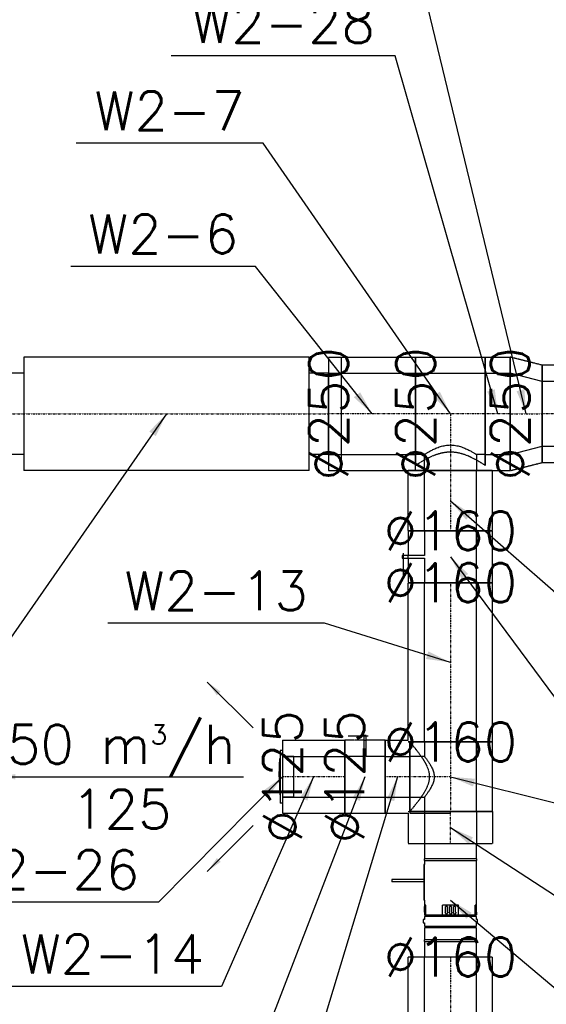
# Model space of a CAD drawing. Header units: millimetres. Extents: x -40063 to 512011, y 350190 to 687060.
# Tile 132 of 256: x 109294 to 110918, y 611485 to 614521. Entities that reach past the tile are written whole.
import ezdxf

# ---------------------------------------------------------------- set-up
doc = ezdxf.new("R2010")
doc.units = ezdxf.units.MM
doc.linetypes.add('DASHDOT', pattern=[1, 0.5, -0.25, 0, -0.25])
doc.linetypes.add('DASHED', pattern=[0.75, 0.5, -0.25])
doc.layers.get('0').update_dxf_attribs({"color": 8})
for name, color, linetype in [('FLUID-W2', 7, 'Continuous'), ('FLUID-W2-120-ARRGR', 7, 'Continuous'), ('FLUID-W2-120-DIM', 7, 'Continuous'), ('FLUID-W2-120-NUM', 7, 'Continuous'), ('FLUID-W2-INS', 7, 'Continuous'), ('FLUID-W2-SYM', 7, 'Continuous')]:
    doc.layers.add(name, color=color, linetype=linetype)
doc.styles.add('FDBES', font='simplex.shx')
doc.dimstyles.new('FDBES', dxfattribs={"dimscale": 50, "dimtxt": 4, "dimasz": 2.5, "dimexe": 0.8, "dimexo": 2, "dimgap": 1, "dimtad": 1, "dimdsep": 46, "dimtxsty": 'FDBES', "dimcen": 2.5, "dimclrd": 4, "dimclre": 5, "dimadec": 0, "dimazin": 0, "dimtfac": 1, "dimtmove": 0, "dimatfit": 3, "dimfxl": 1, "dimarcsym": 0})

# ---------------------------------------------------------------- blocks, each defined once
blk = doc.blocks.new('*U15681')
at = {"color": 0, "linetype": 'ByBlock', "lineweight": -2}
for p, q in [((-440, 175), (-440, 0)), ((440, 175), (-440, 175)), ((440, 0), (440, 175)), ((-440, 125), (-500, 125)), ((500, 125), (440, 125)), ((-440, 0), (-440, -175)), ((440, -175), (440, 0)), ((-440, -125), (-500, -125)), ((500, -125), (440, -125)), ((440, -175), (-440, -175))]:
    blk.add_line(p, q, dxfattribs=at)
at = {"color": 243, "linetype": 'Continuous', "lineweight": -3}
for p, q in [((-500, 125), (-500, 0)), ((-500, 0), (-500, -125))]:
    blk.add_line(p, q, dxfattribs=at)
at = {"color": 243, "linetype": 'Continuous', "lineweight": -2}
for p, q in [((500, 0), (500, 125)), ((500, -125), (500, 0))]:
    blk.add_line(p, q, dxfattribs=at)
at = {"layer": 'FLUID-W2-INS', "color": 243, "linetype": 'DASHED', "lineweight": -3}
for p, q in [((500, 175), (500, 125)), ((500, 175), (540, 175)), ((540, 0), (540, 175)), ((540, -175), (540, 0)), ((500, -125), (500, -175)), ((500, -175), (540, -175))]:
    blk.add_line(p, q, dxfattribs=at)
at = {"layer": 'FLUID-W2-SYM', "color": 243, "linetype": 'DASHDOT', "lineweight": -3}
blk.add_line((-500, 0), (500, 0), dxfattribs=at)
blk = doc.blocks.new('*U16796')
at = {"color": 243, "linetype": 'Continuous', "lineweight": -2}
for p, q in [((-38.5, 0), (-38.5, 125)), ((38.5, 125), (38.5, 0)), ((-38.5, -125), (-38.5, 0)), ((38.5, 0), (38.5, -125))]:
    blk.add_line(p, q, dxfattribs=at)
at = {"color": 0, "linetype": 'ByBlock', "lineweight": -2}
for p, q in [((38.5, 125), (-38.5, 125)), ((38.5, -125), (-38.5, -125))]:
    blk.add_line(p, q, dxfattribs=at)
at = {"layer": 'FLUID-W2-INS', "color": 243, "linetype": 'DASHED', "lineweight": -3}
for p, q in [((-38.5, 125), (-38.5, 175)), ((38.5, 175), (-38.5, 175)), ((38.5, 175), (38.5, 125)), ((-38.5, -175), (-38.5, -125)), ((38.5, -125), (38.5, -158.9)), ((15.8, -175), (-38.5, -175))]:
    blk.add_line(p, q, dxfattribs=at)
at = {"layer": 'FLUID-W2-SYM', "color": 243, "linetype": 'DASHDOT', "lineweight": -3}
blk.add_line((-38.5, 0), (38.5, 0), dxfattribs=at)
blk = doc.blocks.new('*U16795')
at = {"color": 0, "linetype": 'ByBlock', "lineweight": -2}
for p, q in [((-80, 125), (-80, 175)), ((80, 175), (80, 125)), ((-107.5, 125), (-80, 125)), ((80, 125), (107.5, 125)), ((107.5, -125), (-107.5, -125))]:
    blk.add_line(p, q, dxfattribs=at)
at = {"color": 243, "linetype": 'Continuous', "lineweight": -3}
for points, knots in [([(0, 96), (-2.6, 96), (-5.3, 96.2), (-10.5, 96.6), (-13.2, 96.9), (-18.4, 97.8), (-21, 98.3), (-26.1, 99.5), (-28.6, 100.2), (-33.5, 101.7), (-35.9, 102.5), (-40.5, 104.2), (-42.7, 105.1), (-47, 106.9), (-49.1, 107.8), (-53, 109.7), (-54.8, 110.6), (-58.3, 112.3), (-60, 113.2), (-63.2, 115), (-64.7, 115.8), (-67.7, 117.5), (-69, 118.3), (-71.5, 119.8), (-72.7, 120.5), (-74.8, 121.7), (-75.7, 122.3), (-77.3, 123.3), (-77.9, 123.7), (-79, 124.3), (-79.4, 124.6), (-79.9, 124.9), (-80, 125), (-80, 125)], [0, 0, 0, 0, 7.849917, 7.849917, 15.699834, 15.699834, 23.549751, 23.549751, 31.399668, 31.399668, 39.249584, 39.249584, 47.099501, 47.099501, 54.949418, 54.949418, 62.799335, 62.799335, 70.579309, 70.579309, 78.359282, 78.359282, 86.139256, 86.139256, 93.919229, 93.919229, 101.699203, 101.699203, 109.479176, 109.479176, 117.259149, 117.259149, 125.039123, 125.039123, 125.039123, 125.039123]), ([(80, 125), (80, 125), (79.9, 124.9), (79.4, 124.6), (79, 124.3), (77.9, 123.7), (77.3, 123.3), (75.7, 122.3), (74.8, 121.7), (72.7, 120.5), (71.5, 119.8), (69, 118.3), (67.7, 117.5), (64.7, 115.8), (63.2, 115), (60, 113.2), (58.3, 112.3), (54.8, 110.6), (53, 109.7), (49.1, 107.8), (47, 106.9), (42.7, 105.1), (40.5, 104.2), (35.9, 102.5), (33.5, 101.7), (28.6, 100.2), (26.1, 99.5), (21, 98.3), (18.4, 97.8), (13.2, 96.9), (10.5, 96.6), (5.3, 96.2), (2.6, 96), (0, 96)], [375.117369, 375.117369, 375.117369, 375.117369, 382.897342, 382.897342, 390.677316, 390.677316, 398.457289, 398.457289, 406.237263, 406.237263, 414.017236, 414.017236, 421.797209, 421.797209, 429.577183, 429.577183, 437.357156, 437.357156, 445.207073, 445.207073, 453.05699, 453.05699, 460.906907, 460.906907, 468.756824, 468.756824, 476.606741, 476.606741, 484.456658, 484.456658, 492.306575, 492.306575, 500.156492, 500.156492, 500.156492, 500.156492])]:
    blk.add_open_spline(points, degree=3, knots=knots, dxfattribs=at)
at = {"layer": 'FLUID-W2-INS', "color": 243, "linetype": 'DASHED', "lineweight": -3}
for p, q in [((130, 175), (-130, 175)), ((-107.5, 159), (-107.5, -175)), ((107.5, -175), (107.5, 159)), ((107.5, 0), (107.7, 0)), ((107.5, -175), (-107.5, -175))]:
    blk.add_line(p, q, dxfattribs=at)
blk.add_open_spline([(107.5, 159), (107.5, 159), (107.5, 159), (105.1, 157.4), (102.6, 155.7), (97.4, 152.3), (94.7, 150.6), (89.1, 147.2), (86.1, 145.4), (79.8, 141.7), (76.5, 139.9), (69.6, 136.2), (66, 134.4), (58.5, 130.9), (54.7, 129.2), (46.8, 126.1), (42.7, 124.6), (34.5, 122.1), (30.3, 120.9), (21.7, 119.1), (17.4, 118.4), (10.9, 117.6), (8.7, 117.5), (4.4, 117.2), (2.2, 117.2), (0, 117.2), (-2.2, 117.2), (-4.4, 117.2), (-8.7, 117.5), (-10.9, 117.6), (-17.4, 118.4), (-21.7, 119.1), (-30.3, 120.9), (-34.5, 122.1), (-42.7, 124.6), (-46.8, 126.1), (-54.7, 129.2), (-58.5, 130.9), (-66, 134.4), (-69.6, 136.2), (-76.5, 139.9), (-79.8, 141.7), (-86.1, 145.4), (-89.1, 147.2), (-94.7, 150.6), (-97.4, 152.3), (-102.6, 155.7), (-105.1, 157.4), (-107.5, 159), (-107.5, 159), (-107.5, 159)], degree=3, knots=[-130.251438, -130.251438, -130.251438, -130.251438, -130.13754, -130.13754, -117.331786, -117.331786, -104.526031, -104.526031, -91.460277, -91.460277, -78.394523, -78.394523, -65.328769, -65.328769, -52.263015, -52.263015, -39.197262, -39.197262, -26.131508, -26.131508, -13.065754, -13.065754, -6.532877, -6.532877, 0, 0, 0, 6.532877, 6.532877, 13.065754, 13.065754, 26.131508, 26.131508, 39.197262, 39.197262, 52.263015, 52.263015, 65.328769, 65.328769, 78.394523, 78.394523, 91.460277, 91.460277, 104.526031, 104.526031, 117.331786, 117.331786, 130.13754, 130.13754, 130.251438, 130.251438, 130.251438, 130.251438], dxfattribs=at)
at = {"layer": 'FLUID-W2-SYM', "color": 243, "linetype": 'DASHDOT', "lineweight": -3}
for p, q in [((0, 0), (0, 175)), ((-107.5, 0), (-107.3, 0)), ((-107.3, 0), (107.5, 0))]:
    blk.add_line(p, q, dxfattribs=at)
blk = doc.blocks.new('*U15466')
at = {"color": 243, "linetype": 'Continuous', "lineweight": -2}
for p, q in [((-134, 0), (-134, 125)), ((134, 125), (134, 0)), ((-134, -125), (-134, 0)), ((134, 0), (134, -125))]:
    blk.add_line(p, q, dxfattribs=at)
at = {"color": 0, "linetype": 'ByBlock', "lineweight": -2}
for p, q in [((134, 125), (-134, 125)), ((134, -125), (-134, -125))]:
    blk.add_line(p, q, dxfattribs=at)
at = {"layer": 'FLUID-W2-INS', "color": 243, "linetype": 'DASHED', "lineweight": -3}
for p, q in [((-134, 125), (-134, 175)), ((134, 175), (-134, 175)), ((134, 175), (134, 125)), ((-134, -174.9), (-134, -125)), ((134, -125), (134, -175)), ((134, -175), (-111.7, -175))]:
    blk.add_line(p, q, dxfattribs=at)
at = {"layer": 'FLUID-W2-SYM', "color": 243, "linetype": 'DASHDOT', "lineweight": -3}
blk.add_line((-134, 0), (134, 0), dxfattribs=at)
blk = doc.blocks.new('*U16794')
at = {"color": 243, "linetype": 'Continuous', "lineweight": -2}
for p, q in [((-93, 80), (-93, 0)), ((93, 0), (93, 80)), ((-93, 0), (-93, -80)), ((93, -80), (93, 0))]:
    blk.add_line(p, q, dxfattribs=at)
at = {"color": 0, "linetype": 'ByBlock', "lineweight": -2}
for p, q in [((93, 80), (-93, 80)), ((93, -80), (-93, -80))]:
    blk.add_line(p, q, dxfattribs=at)
at = {"layer": 'FLUID-W2-INS', "color": 243, "linetype": 'DASHED', "lineweight": -3}
for p, q in [((-93, 130), (-93, 80)), ((93, 130), (-92.9, 130)), ((93, 80), (93, 130)), ((-93, -80), (-93, -130)), ((93, -130), (93, -80)), ((93, -130), (-92.9, -130))]:
    blk.add_line(p, q, dxfattribs=at)
at = {"layer": 'FLUID-W2-SYM', "color": 243, "linetype": 'DASHDOT', "lineweight": -3}
for p, q in [((-93, 0), (-92.9, 0)), ((-92.9, 0), (93, 0)), ((92.9, 0), (93, 0))]:
    blk.add_line(p, q, dxfattribs=at)
blk = doc.blocks.new('*U15685')
at = {"color": 0, "linetype": 'ByBlock', "lineweight": -2}
for p, q in [((25, 0, -100), (-25, 0, -100)), ((-25, 0, 100), (25, 0, 100))]:
    blk.add_line(p, q, dxfattribs=at)
at = {"layer": 'FLUID-W2-INS', "color": 243, "linetype": 'DASHED', "lineweight": -3}
for p, q in [((25, 0, -150), (-25, 0, -150)), ((-25, 0, -150), (-25, 0, 150)), ((25, 0, 150), (25, 0, -150)), ((-25, 0, 150), (25, 0, 150))]:
    blk.add_line(p, q, dxfattribs=at)
at = {"layer": 'FLUID-W2-SYM', "color": 243, "linetype": 'DASHDOT', "lineweight": -3}
blk.add_line((-25, 0), (25, 0), dxfattribs=at)
blk = doc.blocks.new('*U16792')
at = {"color": 0, "linetype": 'ByBlock', "lineweight": -2}
for p, q in [((-49.5, 0, 125), (49.5, 0, 100)), ((49.5, 0, -100), (-49.5, 0, -125))]:
    blk.add_line(p, q, dxfattribs=at)
at = {"layer": 'FLUID-W2-INS', "color": 243, "linetype": 'DASHED', "lineweight": -3}
for p, q in [((-49.5, 0, 175), (49.5, 0, 150)), ((-49.5, 0, -175), (-49.5, 0, 175)), ((49.5, 0, 150), (49.5, 0, -150)), ((49.5, 0, -150), (-49.5, 0, -175))]:
    blk.add_line(p, q, dxfattribs=at)
at = {"layer": 'FLUID-W2-SYM', "color": 243, "linetype": 'DASHDOT', "lineweight": -3}
for q in [(49.5, 0), (-49.5, 0)]:
    blk.add_line((-49.5, 0), q, dxfattribs=at)
blk = doc.blocks.new('*U16770')
at = {"color": 0, "linetype": 'ByBlock', "lineweight": -2}
for p, q in [((80, 0, -80), (-80, 0, -80)), ((-80, 0, 80), (-4, 0, 80)), ((-11.3, 0, 146), (0, 0, 146)), ((-4, 0, 149.2), (4, 0, 149.2)), ((-4, 0, 80), (-4, 0, 149.2)), ((4, 0, 130), (-4, 0, 130)), ((0, 0, 146), (67.9, 0, 146)), ((4, 0, 149.2), (4, 0, 80)), ((4, 0, 80), (80, 0, 80))]:
    blk.add_line(p, q, dxfattribs=at)
at = {"color": 243, "linetype": 'Continuous', "lineweight": -2}
blk.add_line((80, 0, 7.8), (80, 0, -15.6), dxfattribs=at)
at = {"layer": 'FLUID-W2-INS', "color": 243, "linetype": 'DASHED', "lineweight": -3}
for p, q in [((80, 0, -130), (-80, 0, -130)), ((-80, 0, -130), (-80, 0, 130)), ((80, 0, -15.6), (80, 0, -130)), ((-80, 0, 130), (-40, 0, 130)), ((-40, 0, 130), (-4, 0, 130)), ((4, 0, 130), (40, 0, 130)), ((40, 0, 130), (80, 0, 130)), ((80, 0, 130), (80, 0, 7.8))]:
    blk.add_line(p, q, dxfattribs=at)
blk = doc.blocks.new('*U17473')
at = {"color": 243, "linetype": 'Continuous', "lineweight": -2}
for p, q in [((-38, 0), (-38, 62.5)), ((38, 62.5), (38, 0)), ((-38, -62.5), (-38, 0)), ((38, 0), (38, -62.5))]:
    blk.add_line(p, q, dxfattribs=at)
at = {"color": 0, "linetype": 'ByBlock', "lineweight": -2}
for p, q in [((38, 62.5), (-38, 62.5)), ((38, -62.5), (-38, -62.5))]:
    blk.add_line(p, q, dxfattribs=at)
at = {"layer": 'FLUID-W2-INS', "color": 243, "linetype": 'DASHED', "lineweight": -3}
for p, q in [((-38, 62.5), (-38, 106.7)), ((38, 112.5), (-33, 112.5)), ((38, 112.5), (38, 62.5)), ((-38, -106.7), (-38, -62.5)), ((38, -62.5), (38, -112.5)), ((38, -112.5), (-33, -112.5))]:
    blk.add_line(p, q, dxfattribs=at)
at = {"layer": 'FLUID-W2-SYM', "color": 243, "linetype": 'DASHDOT', "lineweight": -3}
for p, q in [((-38, 0), (-33, 0)), ((-33, 0), (38, 0))]:
    blk.add_line(p, q, dxfattribs=at)
blk = doc.blocks.new('*U17474')
at = {"color": 0, "linetype": 'ByBlock', "lineweight": -2}
for p, q in [((-62.5, 80), (-62.5, 125)), ((62.5, 125), (62.5, 80)), ((-107.5, 80), (-62.5, 80)), ((62.5, 80), (107.5, 80)), ((107.5, -80), (-107.5, -80))]:
    blk.add_line(p, q, dxfattribs=at)
at = {"color": 243, "linetype": 'Continuous', "lineweight": -3}
blk.add_open_spline([(-62.5, 80), (-62.5, 80), (-62.4, 79.9), (-62, 79.6), (-61.7, 79.3), (-60.8, 78.7), (-60.3, 78.3), (-59, 77.3), (-58.3, 76.8), (-56.7, 75.6), (-55.8, 74.9), (-53.8, 73.4), (-52.8, 72.6), (-50.5, 71), (-49.3, 70.2), (-46.8, 68.4), (-45.5, 67.6), (-42.8, 65.8), (-41.4, 64.9), (-38.4, 63), (-36.8, 62), (-33.5, 60.1), (-31.7, 59.1), (-28.2, 57.3), (-26.3, 56.4), (-22.5, 54.8), (-20.6, 54), (-16.6, 52.6), (-14.6, 52), (-10.5, 51), (-8.4, 50.6), (-4.2, 50.1), (-2.1, 49.9), (2.1, 49.9), (4.2, 50.1), (8.4, 50.6), (10.5, 51), (14.6, 52), (16.6, 52.6), (20.6, 54), (22.5, 54.8), (26.3, 56.4), (28.2, 57.3), (31.7, 59.1), (33.5, 60.1), (36.8, 62), (38.4, 63), (41.4, 64.9), (42.8, 65.8), (45.5, 67.6), (46.8, 68.4), (49.3, 70.2), (50.5, 71), (52.8, 72.6), (53.8, 73.4), (55.8, 74.9), (56.7, 75.6), (58.3, 76.8), (59, 77.3), (60.3, 78.3), (60.8, 78.7), (61.7, 79.3), (62, 79.6), (62.4, 79.9), (62.5, 80), (62.5, 80)], degree=3, knots=[100.42426, 100.42426, 100.42426, 100.42426, 106.615423, 106.615423, 112.806586, 112.806586, 118.997749, 118.997749, 125.188912, 125.188912, 131.380075, 131.380075, 137.571238, 137.571238, 143.762401, 143.762401, 149.953564, 149.953564, 156.315434, 156.315434, 162.677303, 162.677303, 169.039172, 169.039172, 175.401042, 175.401042, 181.762911, 181.762911, 188.124781, 188.124781, 194.48665, 194.48665, 200.84852, 200.84852, 207.210389, 207.210389, 213.572259, 213.572259, 219.934128, 219.934128, 226.295998, 226.295998, 232.657867, 232.657867, 239.019736, 239.019736, 245.381606, 245.381606, 251.743475, 251.743475, 257.934638, 257.934638, 264.125801, 264.125801, 270.316964, 270.316964, 276.508127, 276.508127, 282.699291, 282.699291, 288.890454, 288.890454, 295.081617, 295.081617, 301.27278, 301.27278, 301.27278, 301.27278], dxfattribs=at)
at = {"layer": 'FLUID-W2-INS', "color": 243, "linetype": 'DASHED', "lineweight": -3}
for p, q in [((-107.5, -130), (-107.5, 130)), ((-106.7, 125), (-95.5, 125)), ((-90.6, 125), (106.7, 125)), ((107.5, 130), (107.5, -130)), ((107.5, 125), (112.5, 125)), ((112.5, 125), (112.5, 0)), ((112.5, 0), (107.5, 0)), ((107.5, -130), (-107.5, -130))]:
    blk.add_line(p, q, dxfattribs=at)
blk.add_open_spline([(-106.7, 125), (-106.1, 124.5), (-105.4, 123.9), (-103.5, 122.3), (-102.2, 121.2), (-99.3, 118.8), (-97.8, 117.5), (-94.4, 114.7), (-92.7, 113.3), (-88.9, 110.2), (-86.9, 108.6), (-82.8, 105.4), (-80.7, 103.7), (-76.3, 100.3), (-74.1, 98.6), (-69.5, 95.2), (-67.2, 93.6), (-62.7, 90.4), (-60.5, 88.9), (-55.8, 85.8), (-53.4, 84.2), (-48.4, 81.1), (-45.8, 79.6), (-40.6, 76.7), (-37.9, 75.3), (-32.4, 72.7), (-29.5, 71.5), (-23.8, 69.3), (-20.9, 68.4), (-15, 66.8), (-12, 66.2), (-6, 65.4), (-3, 65.1), (3, 65.1), (6, 65.4), (12, 66.2), (15, 66.8), (20.9, 68.4), (23.8, 69.3), (29.5, 71.5), (32.4, 72.7), (37.9, 75.3), (40.6, 76.7), (45.8, 79.6), (48.4, 81.1), (53.4, 84.2), (55.8, 85.8), (60.5, 88.9), (62.7, 90.4), (67.2, 93.6), (69.5, 95.2), (74.1, 98.6), (76.3, 100.3), (80.7, 103.7), (82.8, 105.4), (86.9, 108.6), (88.9, 110.2), (92.7, 113.3), (94.4, 114.7), (97.8, 117.5), (99.3, 118.8), (102.2, 121.2), (103.5, 122.3), (105.4, 123.9), (106.1, 124.5), (106.7, 125)], degree=3, knots=[3.990991, 3.990991, 3.990991, 3.990991, 9.88491, 9.88491, 19.769821, 19.769821, 29.654731, 29.654731, 39.539641, 39.539641, 49.424551, 49.424551, 59.309462, 59.309462, 69.194372, 69.194372, 79.079282, 79.079282, 88.147363, 88.147363, 97.215444, 97.215444, 106.283524, 106.283524, 115.351605, 115.351605, 124.419685, 124.419685, 133.487766, 133.487766, 142.555846, 142.555846, 151.623927, 151.623927, 160.692008, 160.692008, 169.760088, 169.760088, 178.828169, 178.828169, 187.896249, 187.896249, 196.96433, 196.96433, 206.032411, 206.032411, 215.100491, 215.100491, 224.168572, 224.168572, 234.053482, 234.053482, 243.938392, 243.938392, 253.823303, 253.823303, 263.708213, 263.708213, 273.593123, 273.593123, 283.478033, 283.478033, 293.362944, 293.362944, 299.256863, 299.256863, 299.256863, 299.256863], dxfattribs=at)
at = {"layer": 'FLUID-W2-SYM', "color": 243, "linetype": 'DASHDOT', "lineweight": -3}
for p, q in [((0, 0), (0, 125)), ((-107.5, 0), (107.5, 0))]:
    blk.add_line(p, q, dxfattribs=at)
blk = doc.blocks.new('*U17471')
at = {"color": 243, "linetype": 'Continuous', "lineweight": -2}
for p, q in [((-762.5, 80), (-762.5, 0)), ((762.5, 0), (762.5, 80)), ((-762.5, 0), (-762.5, -80)), ((762.5, -80), (762.5, 0))]:
    blk.add_line(p, q, dxfattribs=at)
at = {"color": 0, "linetype": 'ByBlock', "lineweight": -2}
for p, q in [((762.5, 80), (-762.5, 80)), ((762.5, -80), (-762.5, -80))]:
    blk.add_line(p, q, dxfattribs=at)
at = {"layer": 'FLUID-W2-INS', "color": 243, "linetype": 'DASHED', "lineweight": -3}
for p, q in [((-762.5, 130), (-762.5, 80)), ((762.5, 130), (-762.5, 130)), ((762.5, 80), (762.5, 130)), ((-762.5, -80), (-762.5, -130)), ((762.5, -130), (762.5, -80)), ((762.5, -130), (-762.5, -130))]:
    blk.add_line(p, q, dxfattribs=at)
at = {"layer": 'FLUID-W2-SYM', "color": 243, "linetype": 'DASHDOT', "lineweight": -3}
blk.add_line((-762.5, 0), (762.5, 0), dxfattribs=at)
blk = doc.blocks.new('*U17470')
at = {"color": 0, "linetype": 'ByBlock', "lineweight": -2}
for p, q in [((62.5, 0, -62.5), (-62.5, 0, -62.5)), ((-62.5, 0, 62.5), (-4, 0, 62.5)), ((-10.1, 0, 125), (-1.2, 0, 125)), ((-4, 0, 127.5), (4, 0, 127.5)), ((-4, 0, 62.5), (-4, 0, 127.5)), ((4, 0, 112.5), (-4, 0, 112.5)), ((-1.2, 0, 125), (51.8, 0, 125)), ((4, 0, 127.5), (4, 0, 62.5)), ((4, 0, 62.5), (62.5, 0, 62.5))]:
    blk.add_line(p, q, dxfattribs=at)
at = {"layer": 'FLUID-W2-INS', "color": 243, "linetype": 'DASHED', "lineweight": -3}
for p, q in [((62.5, 0, -112.5), (-62.5, 0, -112.5)), ((-62.5, 0, -112.5), (-62.5, 0, 112.5)), ((62.5, 0, 112.5), (62.5, 0, -112.5)), ((-62.5, 0, 112.5), (-31.2, 0, 112.5)), ((-31.2, 0, 112.5), (-4, 0, 112.5)), ((4, 0, 112.5), (31.2, 0, 112.5)), ((31.2, 0, 112.5), (62.5, 0, 112.5))]:
    blk.add_line(p, q, dxfattribs=at)
blk = doc.blocks.new('*U17469')
at = {"color": 243, "linetype": 'Continuous', "lineweight": -2}
for p, q in [((-96, 0), (-96, 62.5)), ((96, 62.5), (96, 0)), ((-96, -62.5), (-96, 0)), ((96, 0), (96, -62.5))]:
    blk.add_line(p, q, dxfattribs=at)
at = {"color": 0, "linetype": 'ByBlock', "lineweight": -2}
for p, q in [((96, 62.5), (-96, 62.5)), ((96, -62.5), (-96, -62.5))]:
    blk.add_line(p, q, dxfattribs=at)
at = {"layer": 'FLUID-W2-INS', "color": 243, "linetype": 'DASHED', "lineweight": -3}
for p, q in [((-96, 62.5), (-96, 112.5)), ((96, 112.5), (-96, 112.5)), ((96, 112.5), (96, 62.5)), ((-96, -112.5), (-96, -62.5)), ((96, -62.5), (96, -112.5)), ((96, -112.5), (-96, -112.5))]:
    blk.add_line(p, q, dxfattribs=at)
at = {"layer": 'FLUID-W2-SYM', "color": 243, "linetype": 'DASHDOT', "lineweight": -3}
blk.add_line((-96, 0), (96, 0), dxfattribs=at)
blk = doc.blocks.new('*U17468')
at = {"color": 0, "linetype": 'ByBlock', "lineweight": -2}
for p, q in [((0, 81, 7), (0, 0, 7)), ((0, 81, 0), (0, 81, 7)), ((0, 0, -35), (0, 62.5, -35)), ((0, 62.5, -35), (0, 62.5, 0)), ((0, 0, 10), (0, 0, 7)), ((0, 0, 7), (0, -81, 7)), ((0, -62.5, -35), (0, 0, -35)), ((0, -62.5, -35), (0, -62.5, 0)), ((0, -81, 0), (0, -81, 7))]:
    blk.add_line(p, q, dxfattribs=at)
for points, knots in [([(0, 0, 10), (0, 1.8, 10), (0, 5.4, 10), (0, 10.7, 10), (0, 15.9, 9.9), (0, 21, 9.8), (0, 25.9, 9.7), (0, 30.6, 9.5), (0, 35, 9.4), (0, 39.1, 9.2), (0, 42.9, 9), (0, 46.2, 8.8), (0, 49.2, 8.6), (0, 51.7, 8.3), (0, 53.8, 8.1), (0, 55.4, 7.8), (0, 56.4, 7.6), (0, 57, 7.4), (0, 57.2, 7.3), (0, 57.3, 7.3), (0, 57.4, 7.2), (0, 57.4, 7.2), (0, 57.4, 7.1), (0, 57.5, 7.1), (0, 57.5, 7.1), (0, 57.5, 7.1), (0, 57.5, 7.1), (0, 57.5, 7), (0, 57.5, 7), (0, 57.5, 7), (0, 57.5, 7)], [0, 0, 0, 0, 5.388444, 10.729166, 15.975424, 21.081211, 26.001752, 30.69387, 35.116484, 39.231108, 43.001742, 46.395638, 49.383474, 51.939813, 54.043325, 55.682476, 56.78803, 57.179422, 57.34938, 57.479526, 57.541154, 57.596454, 57.646508, 57.686189, 57.706866, 57.726588, 57.745507, 57.76378, 57.781631, 57.799274, 57.799274, 57.799274, 57.799274]), ([(0, 0, 10), (0, -1.8, 10), (0, -5.4, 10), (0, -10.7, 10), (0, -15.9, 9.9), (0, -21, 9.8), (0, -25.9, 9.7), (0, -30.6, 9.5), (0, -35, 9.4), (0, -39.1, 9.2), (0, -42.9, 9), (0, -46.2, 8.8), (0, -49.2, 8.6), (0, -51.7, 8.3), (0, -53.8, 8.1), (0, -55.4, 7.8), (0, -56.4, 7.6), (0, -57, 7.4), (0, -57.2, 7.3), (0, -57.3, 7.3), (0, -57.4, 7.2), (0, -57.4, 7.2), (0, -57.4, 7.1), (0, -57.5, 7.1), (0, -57.5, 7.1), (0, -57.5, 7.1), (0, -57.5, 7.1), (0, -57.5, 7), (0, -57.5, 7), (0, -57.5, 7), (0, -57.5, 7)], [0, 0, 0, 0, 5.388566, 10.729288, 15.975546, 21.081333, 26.001752, 30.69387, 35.116606, 39.23123, 43.001864, 46.39576, 49.383597, 51.939814, 54.043446, 55.682597, 56.788152, 57.179428, 57.349498, 57.479643, 57.541271, 57.596572, 57.646626, 57.686231, 57.706973, 57.726695, 57.745569, 57.763875, 57.781726, 57.799362, 57.799362, 57.799362, 57.799362])]:
    blk.add_open_spline(points, degree=3, knots=knots, dxfattribs=at)
blk = doc.blocks.new('*U17475')
at = {"color": 243, "linetype": 'Continuous', "lineweight": -2}
for p, q in [((-245.5, 80), (-245.5, 0)), ((245.5, 0), (245.5, 80)), ((-245.5, 0), (-245.5, -80)), ((245.5, -80), (245.5, 0))]:
    blk.add_line(p, q, dxfattribs=at)
at = {"color": 0, "linetype": 'ByBlock', "lineweight": -2}
for p, q in [((245.5, 80), (-245.5, 80)), ((245.5, -80), (-245.5, -80))]:
    blk.add_line(p, q, dxfattribs=at)
at = {"layer": 'FLUID-W2-INS', "color": 243, "linetype": 'DASHED', "lineweight": -3}
for p, q in [((-245.5, 130), (-245.5, 80)), ((245.5, 130), (-245.5, 130)), ((245.5, 80), (245.5, 130)), ((-245.5, -80), (-245.5, -130)), ((245.5, -130), (245.5, -80)), ((240.3, -130), (-245.5, -130))]:
    blk.add_line(p, q, dxfattribs=at)
at = {"layer": 'FLUID-W2-SYM', "color": 243, "linetype": 'DASHDOT', "lineweight": -3}
for p, q in [((-245.5, 0), (240.3, 0)), ((240.3, 0), (245.5, 0))]:
    blk.add_line(p, q, dxfattribs=at)
blk = doc.blocks.new('*U17400')
at = {"color": 243, "linetype": 'Continuous', "lineweight": -2}
for p, q in [((-49, 80), (-49, 0)), ((49, 0), (49, 80)), ((-49, 0), (-49, -80)), ((49, -80), (49, 0))]:
    blk.add_line(p, q, dxfattribs=at)
at = {"color": 0, "linetype": 'ByBlock', "lineweight": -2}
for p, q in [((49, 80), (-49, 80)), ((49, -80), (-49, -80))]:
    blk.add_line(p, q, dxfattribs=at)
at = {"layer": 'FLUID-W2-INS', "color": 243, "linetype": 'DASHED', "lineweight": -3}
for p, q in [((-49, 130), (-49, 80)), ((44, 130), (-49, 130)), ((49, 120.1), (49, 125.8)), ((49, 80), (49, 118.7)), ((-49, -80), (-49, -130)), ((49, -130), (49, -80)), ((49, -130), (-49, -130))]:
    blk.add_line(p, q, dxfattribs=at)
at = {"layer": 'FLUID-W2-SYM', "color": 243, "linetype": 'DASHDOT', "lineweight": -3}
for p, q in [((-49, 0), (44, 0)), ((44, 0), (49, 0))]:
    blk.add_line(p, q, dxfattribs=at)
blk = doc.blocks.new('*U17401')
at = {"color": 0, "linetype": 'ByBlock', "lineweight": -2}
for p, q in [((-127.5, 80), (-175, 80)), ((-122.5, 81.2), (-127.5, 81.2)), ((-127.5, 81.2), (-127.5, 0)), ((-122.5, 80), (-122.5, 81.2)), ((-122.5, 0), (-122.5, 80)), ((19.4, 80), (-122.5, 80)), ((45.5, 79), (45.5, 80)), ((45.5, 0), (45.5, 79)), ((50.5, 78.8), (45.5, 78.8)), ((60, 80), (50.5, 80)), ((50.5, 80), (50.5, 0)), ((60.1, 84), (60, 84)), ((60, 84), (60, 80)), ((69.9, 84), (60.1, 84)), ((70, 84), (69.9, 84)), ((70, 80), (70, 84)), ((80.5, 80), (70, 80)), ((80.5, 78.8), (80.5, 80)), ((80.5, 0), (80.5, 78.8)), ((85.5, 78.8), (80.5, 78.8)), ((122.5, 80), (85.5, 80)), ((85.5, 80), (85.5, 0)), ((127.5, 81.2), (122.5, 81.2)), ((122.5, 81.2), (122.5, 0)), ((127.5, 80), (127.5, 81.2)), ((127.5, 0), (127.5, 80)), ((175, 80), (127.5, 80)), ((175, 78.5), (175, 80)), ((175, -78.5), (175, 78.5)), ((-127.5, 0), (-127.5, -81.2)), ((-122.5, -80), (-122.5, 0)), ((45.5, -79), (45.5, 0)), ((50.5, 0), (50.5, -80)), ((80.5, -78.8), (80.5, 0)), ((85.5, 0), (85.5, -80)), ((122.5, 0), (122.5, -81.2)), ((127.5, -80), (127.5, 0)), ((-175, -80), (-127.5, -80)), ((-127.5, -81.2), (-122.5, -81.2)), ((-122.5, -81.2), (-122.5, -80)), ((-122.5, -80), (-110, -80)), ((0, -80), (-110, -80)), ((-110, -80), (-110, -82)), ((-110, -82), (0, -82)), ((-64, -82), (-64, -181)), ((-56, -82), (-56, -181)), ((0, -80), (19.4, -80)), ((0, -80), (0, -82)), ((45.5, -78.8), (50.5, -78.8)), ((45.5, -80), (45.5, -79)), ((50.5, -80), (60, -80)), ((60, -80), (60, -84)), ((60, -84), (70, -84)), ((70, -80), (80.5, -80)), ((70, -84), (70, -80)), ((80.5, -80), (80.5, -78.8)), ((80.5, -78.8), (85.5, -78.8)), ((85.5, -80), (122.5, -80)), ((122.5, -81.2), (127.5, -81.2)), ((127.5, -81.2), (127.5, -80)), ((127.5, -80), (175, -80)), ((175, -80), (175, -78.5)), ((-64, -181), (-56, -181))]:
    blk.add_line(p, q, dxfattribs=at)
at = {"color": 243, "linetype": 'Continuous', "lineweight": -3}
for p, q in [((15, 80), (15, 76.1)), ((50, 76.1), (15, 76.1)), ((36.9, 80), (19.4, 80)), ((19.4, 79.5), (19.4, 78.6)), ((36.9, 79.5), (19.4, 79.5)), ((36.9, 78.6), (19.4, 78.6)), ((36.9, 80), (45.6, 80)), ((36.9, 79.8), (45.6, 79)), ((36.9, 78.2), (45.6, 79)), ((36.9, 78.2), (36.9, 78.6)), ((36.9, 78.2), (36.9, 78.6)), ((50, 80), (50, 76.1)), ((50, 24.6), (15, 24.6)), ((15, 24.6), (15, -24.6)), ((19.4, 15.4), (19.4, 9.5)), ((36.9, 15.4), (19.4, 15.4)), ((36.9, 9.5), (19.4, 9.5)), ((19.4, 3), (19.4, -3)), ((36.9, 3), (19.4, 3)), ((36.9, 17.4), (45.6, 12.4)), ((36.9, 7.5), (45.6, 12.4)), ((36.9, 7.5), (36.9, 9.5)), ((36.9, 7.5), (36.9, 9.5)), ((36.9, 5), (45.6, 0)), ((36.9, -5), (45.6, 0)), ((50, 24.6), (50, -24.6)), ((50, -24.6), (15, -24.6)), ((36.9, -3), (19.4, -3)), ((19.4, -9.5), (19.4, -15.4)), ((36.9, -9.5), (19.4, -9.5)), ((36.9, -15.4), (19.4, -15.4)), ((36.9, -5), (36.9, -3)), ((36.9, -5), (36.9, -3)), ((36.9, -7.5), (45.6, -12.4)), ((36.9, -17.4), (45.6, -12.4)), ((36.9, -17.4), (36.9, -15.4)), ((36.9, -17.4), (36.9, -15.4)), ((50, -76.1), (15, -76.1)), ((15, -76.1), (15, -80)), ((19.4, -79.5), (19.4, -78.6)), ((36.9, -78.6), (19.4, -78.6)), ((36.9, -79.5), (19.4, -79.5)), ((36.9, -80), (19.4, -80)), ((36.9, -78.2), (36.9, -78.6)), ((36.9, -78.2), (36.9, -78.6)), ((36.9, -78.2), (45.6, -79)), ((36.9, -79.8), (45.6, -79)), ((36.9, -80), (45.6, -80)), ((50, -76.1), (50, -80))]:
    blk.add_line(p, q, dxfattribs=at)
blk = doc.blocks.new('*U16345')
at = {"color": 7}
blk.add_line((-1062, -1525.4), (-1638, -1525.4), dxfattribs=at)
at = {"color": 7, "insert": (-1350, -1525.4), "char_height": 120, "attachment_point": 5, "style": 'FDBES'}
blk.add_mtext('W2-5\\P ', dxfattribs=at)
at = {"color": 7}
blk.add_leader([(0, 0), (-1062, -1525.4)], dimstyle='FDBES', override={"dimscale": 30, "dimclrd": 7, "dimclre": 7}, dxfattribs=at)
blk = doc.blocks.new('*U16346')
at = {"color": 7}
blk.add_line((-359.1, 454.6), (-929.4, 454.6), dxfattribs=at)
at = {"color": 7, "insert": (-644.2, 454.6), "char_height": 120, "attachment_point": 5, "style": 'FDBES'}
blk.add_mtext('W2-6\\P ', dxfattribs=at)
at = {"color": 7}
blk.add_leader([(0, 0), (-359.1, 454.6)], dimstyle='FDBES', override={"dimscale": 30, "dimclrd": 7, "dimclre": 7}, dxfattribs=at)
blk = doc.blocks.new('*U16347')
at = {"color": 7}
blk.add_line((-578, 834.6), (-1154, 834.6), dxfattribs=at)
at = {"color": 7, "insert": (-866, 834.6), "char_height": 120, "attachment_point": 5, "style": 'FDBES'}
blk.add_mtext('W2-7\\P ', dxfattribs=at)
at = {"color": 7}
blk.add_leader([(0, 0), (-578, 834.6)], dimstyle='FDBES', override={"dimscale": 30, "dimclrd": 7, "dimclre": 7}, dxfattribs=at)
blk = doc.blocks.new('*U16348')
at = {"color": 7}
blk.add_line((962, -337.5), (386, -337.5), dxfattribs=at)
at = {"color": 7, "insert": (674, -337.5), "char_height": 120, "attachment_point": 5, "style": 'FDBES'}
blk.add_mtext('W2-8\\P ', dxfattribs=at)
at = {"color": 7}
blk.add_leader([(0, 0), (386, -337.5)], dimstyle='FDBES', override={"dimscale": 30, "dimclrd": 7, "dimclre": 7}, dxfattribs=at)
blk = doc.blocks.new('*U16349')
at = {"color": 7}
blk.add_line((959.2, -524.6), (388.9, -524.6), dxfattribs=at)
at = {"color": 7, "insert": (674, -524.6), "char_height": 120, "attachment_point": 5, "style": 'FDBES'}
blk.add_mtext('W2-9\\P ', dxfattribs=at)
at = {"color": 7}
blk.add_leader([(0, 0), (388.9, -524.6)], dimstyle='FDBES', override={"dimscale": 30, "dimclrd": 7, "dimclre": 7}, dxfattribs=at)
blk = doc.blocks.new('*U16368')
at = {"color": 7}
blk.add_line((-316.6, 1104.6), (-1006.9, 1104.6), dxfattribs=at)
at = {"color": 7, "insert": (-661.7, 1104.6), "char_height": 120, "attachment_point": 5, "style": 'FDBES'}
blk.add_mtext('W2-28\\P ', dxfattribs=at)
at = {"color": 7}
blk.add_leader([(0, 0), (-316.6, 1104.6)], dimstyle='FDBES', override={"dimscale": 30, "dimclrd": 7, "dimclre": 7}, dxfattribs=at)
blk = doc.blocks.new('*U16369')
at = {"color": 7}
blk.add_line((-347.4, 1434.6), (-1032, 1434.6), dxfattribs=at)
at = {"color": 7, "insert": (-689.7, 1434.6), "char_height": 120, "attachment_point": 5, "style": 'FDBES'}
blk.add_mtext('W2-29\\P ', dxfattribs=at)
at = {"color": 7}
blk.add_leader([(0, 0), (-347.4, 1434.6)], dimstyle='FDBES', override={"dimscale": 30, "dimclrd": 7, "dimclre": 7}, dxfattribs=at)
blk = doc.blocks.new('*U17406')
at = {"color": 7, "insert": (0, 377.1), "char_height": 120, "attachment_point": 5, "rotation": 270, "style": 'FDBES'}
blk.add_mtext('50 m{\\A2;\\H0.5x;3}/h\\P125', dxfattribs=at)
at = {"color": 7}
blk.add_leader([(0, 754.3), (0, 0)], dimstyle='FDBES', override={"dimscale": 20, "dimclrd": 7}, dxfattribs=at)
blk = doc.blocks.new('*U17407')
at = {"color": 7}
blk.add_leader([(-141.4, 141.4), (0, 0)], dimstyle='FDBES', override={"dimscale": 20, "dimclrd": 7}, dxfattribs=at)
blk = doc.blocks.new('*U17408')
at = {"color": 7}
blk.add_leader([(141.4, 141.4), (0, 0)], dimstyle='FDBES', override={"dimscale": 20, "dimclrd": 7}, dxfattribs=at)
blk = doc.blocks.new('*U17536')
at = {"color": 7}
blk.add_line((1048.3, -326.1), (386.6, -326.1), dxfattribs=at)
at = {"color": 7, "insert": (717.4, -326.1), "char_height": 120, "attachment_point": 5, "style": 'FDBES'}
blk.add_mtext('W2-19\\P ', dxfattribs=at)
at = {"color": 7}
blk.add_leader([(0, 0), (386.6, -326.1)], dimstyle='FDBES', override={"dimscale": 30, "dimclrd": 7, "dimclre": 7}, dxfattribs=at)
blk = doc.blocks.new('*U17537')
at = {"color": 7}
blk.add_line((1051.1, -250.1), (383.7, -250.1), dxfattribs=at)
at = {"color": 7, "insert": (717.4, -250.1), "char_height": 120, "attachment_point": 5, "style": 'FDBES'}
blk.add_mtext('W2-17\\P ', dxfattribs=at)
at = {"color": 7}
blk.add_leader([(0, 0), (383.7, -250.1)], dimstyle='FDBES', override={"dimscale": 30, "dimclrd": 7, "dimclre": 7}, dxfattribs=at)
blk = doc.blocks.new('*U17538')
at = {"color": 7}
blk.add_line((1008.3, -86.6), (346.6, -86.6), dxfattribs=at)
at = {"color": 7, "insert": (677.4, -86.6), "char_height": 120, "attachment_point": 5, "style": 'FDBES'}
blk.add_mtext('W2-16\\P ', dxfattribs=at)
at = {"color": 7}
blk.add_leader([(0, 0), (346.6, -86.6)], dimstyle='FDBES', override={"dimscale": 30, "dimclrd": 7, "dimclre": 7}, dxfattribs=at)
blk = doc.blocks.new('*U17539')
at = {"color": 7}
blk.add_line((-365.9, -1206.6), (-1033.3, -1206.6), dxfattribs=at)
at = {"color": 7, "insert": (-699.6, -1206.6), "char_height": 120, "attachment_point": 5, "style": 'FDBES'}
blk.add_mtext('W2-15\\P ', dxfattribs=at)
at = {"color": 7}
blk.add_leader([(0, 0), (-365.9, -1206.6)], dimstyle='FDBES', override={"dimscale": 30, "dimclrd": 7, "dimclre": 7}, dxfattribs=at)
blk = doc.blocks.new('*U17540')
at = {"color": 7}
blk.add_line((-373.9, -966.6), (-1064.2, -966.6), dxfattribs=at)
at = {"color": 7, "insert": (-719.1, -966.6), "char_height": 120, "attachment_point": 5, "style": 'FDBES'}
blk.add_mtext('W2-25\\P ', dxfattribs=at)
at = {"color": 7}
blk.add_leader([(0, 0), (-373.9, -966.6)], dimstyle='FDBES', override={"dimscale": 30, "dimclrd": 7, "dimclre": 7}, dxfattribs=at)
blk = doc.blocks.new('*U17541')
at = {"color": 7}
blk.add_line((-284.2, -646.6), (-957.3, -646.6), dxfattribs=at)
at = {"color": 7, "insert": (-620.8, -646.6), "char_height": 120, "attachment_point": 5, "style": 'FDBES'}
blk.add_mtext('W2-14\\P ', dxfattribs=at)
at = {"color": 7}
blk.add_leader([(0, 0), (-284.2, -646.6)], dimstyle='FDBES', override={"dimscale": 30, "dimclrd": 7, "dimclre": 7}, dxfattribs=at)
blk = doc.blocks.new('*U17542')
at = {"color": 7}
blk.add_line((-382.5, -386.6), (-1067, -386.6), dxfattribs=at)
at = {"color": 7, "insert": (-724.8, -386.6), "char_height": 120, "attachment_point": 5, "style": 'FDBES'}
blk.add_mtext('W2-26\\P ', dxfattribs=at)
at = {"color": 7}
blk.add_leader([(0, 0), (-382.5, -386.6)], dimstyle='FDBES', override={"dimscale": 30, "dimclrd": 7, "dimclre": 7}, dxfattribs=at)
blk = doc.blocks.new('*U17543')
at = {"color": 7}
blk.add_line((-388.9, 120.6), (-1056.3, 120.6), dxfattribs=at)
at = {"color": 7, "insert": (-722.6, 120.6), "char_height": 120, "attachment_point": 5, "style": 'FDBES'}
blk.add_mtext('W2-13\\P ', dxfattribs=at)
at = {"color": 7}
blk.add_leader([(0, 0), (-388.9, 120.6)], dimstyle='FDBES', override={"dimscale": 30, "dimclrd": 7, "dimclre": 7}, dxfattribs=at)

msp = doc.modelspace()

# ---------------------------------------------------------------- block references
at = {"layer": 'FLUID-W2', "color": 243, "linetype": 'Continuous'}
msp.add_blockref('*U15681', (109746.65222, 613305.69555), dxfattribs=at)
at = {"layer": 'FLUID-W2', "color": 243, "linetype": 'Continuous', "extrusion": (1.22465e-16, -2.46519e-32, -1), "rotation": 360}
msp.add_blockref('*U15466', (-110380.86613, 613305.69555), dxfattribs=at)
at = {"layer": 'FLUID-W2', "color": 243, "linetype": 'Continuous'}
for name, p, rotation in [('*U16795', (110622.58005, 613305.69555), 180), ('*U16794', (110622.58005, 613037.79213), 270), ('*U17475', (110622.58005, 612539.3887), 270), ('*U17400', (110622.58005, 612030.13771), 90), ('*U17401', (110622.58005, 611806.13771), 270), ('*U17471', (110622.58005, 610868.24076), 270)]:
    msp.add_blockref(name, p, dxfattribs=dict(at, rotation=rotation))
at = {"layer": 'FLUID-W2', "color": 243, "linetype": 'Continuous', "extrusion": (-1.22465e-16, -2.46519e-32, -1), "rotation": 360}
msp.add_blockref('*U16796', (-110768.36613, 613305.69555), dxfattribs=at)
at = {"layer": 'FLUID-W2', "color": 243, "linetype": 'Continuous', "extrusion": (0, -1, -1.83697e-16)}
msp.add_blockref('*U16792', (110856.33919, 0, -613305.69555), dxfattribs=at)
at = {"layer": 'FLUID-W2', "color": 243, "linetype": 'Continuous', "extrusion": (1.22465e-16, 1, 1.83697e-16), "rotation": 360}
msp.add_blockref('*U15685', (-110930.83919, 0, 613305.69555), dxfattribs=at)
at = {"layer": 'FLUID-W2', "color": 243, "linetype": 'Continuous', "extrusion": (-1, 1.83697e-16, 6.12323e-17)}
msp.add_blockref('*U16770', (-612864.8887, 0, -110622.58005), dxfattribs=at)
at = {"layer": 'FLUID-W2', "color": 243, "linetype": 'Continuous', "extrusion": (1.22465e-16, 1, 1.83697e-16)}
msp.add_blockref('*U17470', (-110359.08005, 0, 612186.63771), dxfattribs=at)
at = {"layer": 'FLUID-W2', "color": 243, "linetype": 'Continuous', "extrusion": (-1.22465e-16, 0, -1)}
msp.add_blockref('*U17469', (-110200.7524, 612186.63771), dxfattribs=at)
at = {"layer": 'FLUID-W2', "color": 243, "linetype": 'Continuous', "extrusion": (1.22465e-16, 0, -1)}
msp.add_blockref('*U17473', (-110459.58005, 612186.63771), dxfattribs=at)
at = {"layer": 'FLUID-W2', "color": 243, "linetype": 'Continuous', "extrusion": (2.44929e-16, -1.22465e-16, -1), "rotation": 270}
msp.add_blockref('*U17474', (-110622.58005, 612186.63771), dxfattribs=at)
at = {"layer": 'FLUID-W2', "color": 243, "linetype": 'Continuous', "extrusion": (-1, 0, 6.12323e-17), "rotation": 90}
msp.add_blockref('*U17468', (-612186.63771, 0, -110104.7524), dxfattribs=at)
at = {"layer": 'FLUID-W2-120-ARRGR', "rotation": 90}
for name, p in [('*U17408', (110014.04172, 612337.34839)), ('*U17406', (109984.7524, 612186.63771)), ('*U17407', (110014.04172, 612035.92703))]:
    msp.add_blockref(name, p, dxfattribs=at)
at = {"layer": 'FLUID-W2-120-NUM', "linetype": 'ByBlock'}
for name, p in [('*U16369', (110856.33919, 613305.69555)), ('*U16368', (110768.36613, 613305.69555)), ('*U16347', (110622.58005, 613305.69555)), ('*U16346', (110380.86613, 613305.69555)), ('*U16345', (109746.65222, 613305.69555)), ('*U16348', (110622.58005, 613037.79213)), ('*U16349', (110622.58005, 612864.8887)), ('*U17543', (110622.58005, 612539.3887)), ('*U17542', (110104.7524, 612186.63771)), ('*U17541', (110200.7524, 612186.63771)), ('*U17540', (110359.08005, 612186.63771)), ('*U17539', (110459.58005, 612186.63771)), ('*U17538', (110622.58005, 612186.63771)), ('*U17537', (110622.58005, 612030.13771)), ('*U17536', (110622.58005, 611806.13771))]:
    msp.add_blockref(name, p, dxfattribs=at)

# ---------------------------------------------------------------- texts
at = {"layer": 'FLUID-W2-120-DIM', "color": 7, "char_height": 120, "attachment_point": 5, "rotation": 90, "style": 'FDBES'}
for s, insert in [('∅250\\P', (110246.86613, 613305.69555)), ('∅250\\P', (110515.08005, 613305.69555)), ('∅250\\P', (110806.86613, 613305.69555)), ('∅125\\P', (110104.7524, 612186.63771)), ('∅125\\P', (110296.58005, 612186.63771))]:
    msp.add_mtext(s, dxfattribs=dict(at, insert=insert))
at = {"layer": 'FLUID-W2-120-DIM', "color": 7, "char_height": 120, "attachment_point": 5, "style": 'FDBES'}
for insert in [(110622.58005, 612944.8887), (110622.58005, 612784.92826), (110622.58005, 612294.13771), (110622.58005, 611630.74076)]:
    msp.add_mtext('∅160\\P', dxfattribs=dict(at, insert=insert))

doc.saveas('drawing.dxf')
